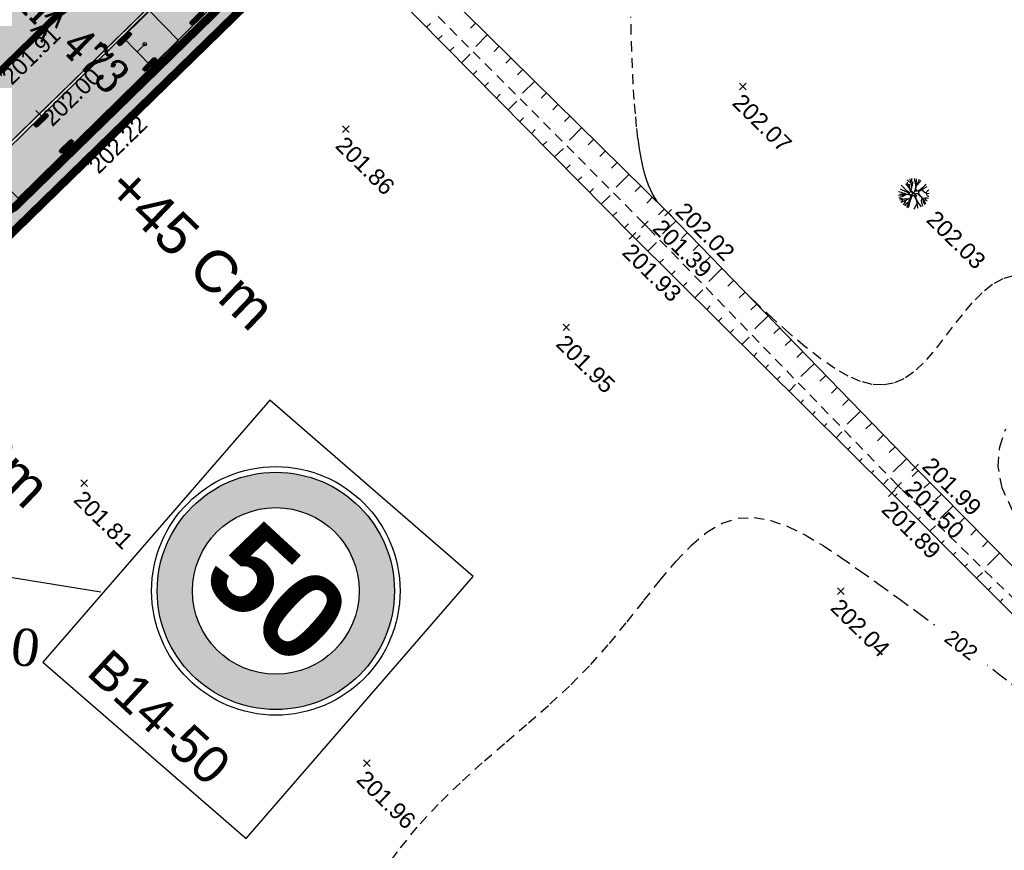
# Model space of a CAD drawing. Extents: x 1616800 to 1632437, y 2248456 to 2251974.
# Tile 52 of 256: x 1617567 to 1617626, y 2251559 to 2251609. Entities that reach past the tile are written whole.
import ezdxf
from ezdxf.enums import TextEntityAlignment as Align

# ---------------------------------------------------------------- set-up
doc = ezdxf.new("R2010")
doc.units = 0
doc.header["$LTSCALE"] = 2
doc.header["$PDMODE"] = 3
doc.header["$PDSIZE"] = 0.2
doc.linetypes.add('CACHE2', pattern=[4.7625, 3.175, -1.5875])
doc.linetypes.add('FOSSE', pattern=[0.5, 0.3, -0.2])
doc.layers.get('0').update_dxf_attribs({"linetype": 'CONTINUOUS'})
doc.layers.get('Defpoints').update_dxf_attribs({"linetype": 'CONTINUOUS'})
doc.layers.add('-1-PAP-SURFACES-VOIRIE', color=1, linetype='CONTINUOUS', plot=False)
for name, color, linetype in [('01-PAP VEHICULES', 7, 'CONTINUOUS'), ('01-PAP- BORDURE AGGLOS', 30, 'CONTINUOUS'), ('01-PAP- BORDURE CAN CS1 ET PANNEAU SIGNAL', 5, 'CONTINUOUS'), ('01-PAP- BORDURE T2', 1, 'CONTINUOUS'), ('01-PAP- NIVELLEMENT', 7, 'CONTINUOUS'), ('01-PAP- REVET EV', 93, 'CONTINUOUS'), ('01-PAP- REVET PK PL', 9, 'CONTINUOUS'), ('01-PAP- REVET VOIE', 253, 'CONTINUOUS'), ('01-PAP-COTATION', 5, 'CONTINUOUS'), ('01-PAP-FILAIRE VOIE', 7, 'CONTINUOUS'), ('01-PAP-MARQUAGE AU SOL', 255, 'CONTINUOUS'), ('X-PAP-PL_1_PROFILS_Bordure_T2', 4, 'CONTINUOUS'), ('X-PTS TOPO-TEXTE TOPOALT', 8, 'CONTINUOUS'), ('X-PTS TOPO-TOPOPOINT', 8, 'CONTINUOUS'), ('Y-FDP TOPO-CADASTRE_NUMERO', 11, 'CONTINUOUS'), ('Y-FDP TOPO-CN_1_00', 8, 'FOSSE'), ('Y-FDP TOPO-CN_Cotation', 8, 'CONTINUOUS'), ('Y-FDP TOPO-CN_Cotation Cache des textes', 8, 'CONTINUOUS'), ('Y-FDP TOPO-TOP_AXE_FOSSE', 8, 'CONTINUOUS'), ('Y-FDP TOPO-TOP_BARBULE', 8, 'CONTINUOUS'), ('Y-FDP TOPO-TOP_TALUS', 8, 'CONTINUOUS'), ('Y-FDP TOPO-TOP_VEGETATION_symb', 8, 'CONTINUOUS'), ('ZZ- PAP ALT PTS PROJET', 7, 'CONTINUOUS'), ('ZZ-TopoCod', 5, 'CONTINUOUS')]:
    doc.layers.add(name, color=color, linetype=linetype)
doc.styles.add('Arial 1.5', font='arial.ttf', dxfattribs={"width": 0.99, "height": 0.75})
doc.styles.add('Arial 2.0', font='arial.ttf', dxfattribs={"width": 0.99, "height": 0.4})
doc.styles.add('COMPLEX', font='complex.shx')
doc.styles.add('J2C-SIGNAL. VERT.3', font='arialbd.ttf')
doc.styles.get("Standard").update_dxf_attribs({"font": 'arial.ttf'})
doc.styles.add('TIME', font='times.ttf')
doc.dimstyles.new('Cotes plan', dxfattribs={"dimscale": 1.5, "dimtxt": 2, "dimasz": 0.18, "dimexe": 0, "dimexo": 0.0625, "dimgap": 0.09, "dimtad": 0, "dimdec": 1, "dimzin": 12, "dimdsep": 46, "dimtxsty": 'TIME', "dimblk": 'NONE', "dimcen": 0, "dimse1": 1, "dimse2": 1, "dimaunit": 2, "dimadec": 0, "dimazin": 3, "dimtfac": 1, "dimtdec": 1, "dimtofl": 0, "dimtmove": 0, "dimatfit": 3, "dimldrblk": 'NONE', "dimfxl": 1, "dimtolj": 1, "dimtzin": 0, "dimlwd": -1, "dimarcsym": 0})

# ---------------------------------------------------------------- blocks, each defined once
blk = doc.blocks.new('TCPOINT')
at = {"color": 0}
blk.add_point((0, 0), dxfattribs=at)
at = {"layer": 'X-PTS TOPO-TEXTE TOPOALT'}
blk.add_attdef('ALT', text='', height=0.75, dxfattribs=at).set_placement((0.25, -0.25), align=Align.TOP_LEFT)
blk = doc.blocks.new('TCPOINT_2')
at = {"color": 0}
blk.add_point((0, 0), dxfattribs=at)
at = {"layer": 'X-PTS TOPO-TEXTE TOPOALT'}
blk.add_attdef('ALT', (0.25, 0.25), '', height=0.75, dxfattribs=at)
blk = doc.blocks.new('arbre4')
at = {"color": 0}
for points in [[(-0.88, 0.453), (-0.817, 0.432), (-0.723, 0.373), (-0.636, 0.31), (-0.58, 0.264), (-0.438, 0.188), (-0.256, 0.118), (-0.191, 0.104), (-0.149, 0.113), (-0.113, 0.117), (-0.093, 0.139), (-0.086, 0.178), (-0.092, 0.24), (-0.124, 0.318), (-0.258, 0.587), (-0.352, 0.728), (-0.371, 0.75), (-0.394, 0.89)], [(-0.593, 0.274), (-0.641, 0.434), (-0.676, 0.509), (-0.707, 0.607), (-0.724, 0.67)], [(-0.339, 0.909), (-0.312, 0.815), (-0.268, 0.72), (-0.219, 0.612), (-0.191, 0.559), (-0.152, 0.507), (-0.123, 0.458), (-0.09, 0.461), (-0.067, 0.473), (-0.051, 0.509), (-0.03, 0.594), (-0.014, 0.649), (0.019, 0.714), (0.036, 0.78), (0.07, 0.851), (0.095, 0.94)], [(-0.208, 0.591), (-0.17, 0.722), (-0.186, 0.944)], [(-0.099, 0.952), (-0.062, 0.767), (-0.012, 0.653)], [(0.14, 0.289), (0.11, 0.253), (0.067, 0.221), (0.025, 0.196), (-0.014, 0.193), (-0.041, 0.209), (-0.063, 0.252), (-0.075, 0.314), (-0.078, 0.376), (-0.064, 0.438), (-0.057, 0.483), (0.002, 0.538), (0.064, 0.613), (0.114, 0.671), (0.173, 0.755), (0.246, 0.901)], [(0.126, 0.934), (0.112, 0.873), (0.118, 0.831), (0.122, 0.795), (0.141, 0.755), (0.16, 0.736), (0.199, 0.729), (0.232, 0.751), (0.281, 0.787), (0.339, 0.863)], [(0.725, 0.408), (0.64, 0.376), (0.564, 0.347), (0.489, 0.312), (0.414, 0.29), (0.345, 0.264), (0.253, 0.239), (0.204, 0.227), (0.155, 0.22), (0.136, 0.233), (0.13, 0.253), (0.133, 0.276), (0.146, 0.299), (0.176, 0.331), (0.216, 0.373), (0.248, 0.399), (0.281, 0.438), (0.331, 0.48), (0.393, 0.548), (0.446, 0.599), (0.479, 0.635), (0.505, 0.661)], [(0.24, 0.392), (0.35, 0.424), (0.428, 0.476), (0.514, 0.514), (0.663, 0.607)], [(0.253, 0.405), (0.249, 0.451), (0.266, 0.513), (0.273, 0.572), (0.293, 0.62), (0.322, 0.676), (0.363, 0.767), (0.406, 0.828)], [(0.265, 0.511), (0.315, 0.552), (0.348, 0.584), (0.394, 0.623), (0.434, 0.665), (0.505, 0.761)], [(-0.951, 0.271), (-0.841, 0.24), (-0.718, 0.229), (-0.584, 0.209), (-0.493, 0.178), (-0.367, 0.128), (-0.273, 0.079), (-0.208, 0.055), (-0.163, 0.032), (-0.13, 0.009), (-0.131, -0.037), (-0.137, -0.069), (-0.16, -0.102), (-0.187, -0.134), (-0.223, -0.15), (-0.282, -0.146), (-0.366, -0.145), (-0.447, -0.151), (-0.578, -0.14), (-0.707, -0.097), (-0.795, -0.044), (-0.895, -0.007), (-0.983, 0.014)], [(-0.566, -0.141), (-0.658, -0.009), (-0.703, 0.027), (-0.752, 0.057), (-0.794, 0.09), (-0.874, 0.133), (-0.971, 0.177)], [(0.299, -0.466), (0.235, -0.397), (0.189, -0.364), (0.15, -0.324), (0.093, -0.246), (0.06, -0.186), (0.038, -0.144), (0.016, -0.095), (-0.004, -0.065), (-0.003, -0.033), (0, 0), (0.013, 0.039), (0.027, 0.058), (0.046, 0.062), (0.076, 0.061), (0.118, 0.051), (0.151, 0.041), (0.19, 0.021), (0.215, -0.005), (0.235, -0.038), (0.251, -0.071), (0.267, -0.1), (0.286, -0.13), (0.312, -0.163), (0.331, -0.192), (0.354, -0.232), (0.366, -0.261), (0.392, -0.294), (0.415, -0.327), (0.434, -0.363), (0.466, -0.389), (0.483, -0.415), (0.505, -0.435)], [(0.732, -0.059), (0.662, -0.042), (0.544, -0.031), (0.388, -0.007), (0.297, 0.02), (0.239, 0.043), (0.196, 0.06), (0.171, 0.09), (0.168, 0.122), (0.181, 0.152), (0.207, 0.177), (0.25, 0.19), (0.295, 0.199), (0.338, 0.206), (0.393, 0.212), (0.456, 0.214), (0.511, 0.217), (0.566, 0.22), (0.619, 0.223), (0.684, 0.216), (0.759, 0.205), (0.85, 0.201)], [(0.224, -0.02), (0.251, 0.008), (0.274, 0.007), (0.32, -0.013), (0.346, -0.036), (0.375, -0.053), (0.404, -0.076), (0.43, -0.089), (0.456, -0.115), (0.475, -0.141), (0.488, -0.164), (0.504, -0.181), (0.53, -0.21)], [(-0.877, -0.403), (-0.817, -0.353), (-0.715, -0.259), (-0.633, -0.153), (-0.728, -0.142), (-0.821, -0.122), (-0.9, -0.075), (-0.981, -0.04)], [(-0.946, -0.231), (-0.862, -0.232), (-0.774, -0.249), (-0.714, -0.258)], [(-0.814, -0.506), (-0.782, -0.483), (-0.731, -0.48), (-0.682, -0.488), (-0.63, -0.504), (-0.578, -0.527), (-0.555, -0.544), (-0.529, -0.58), (-0.517, -0.629), (-0.514, -0.665), (-0.511, -0.71), (-0.52, -0.773)], [(-0.202, -0.505), (-0.34, -0.494), (-0.438, -0.499), (-0.536, -0.531), (-0.604, -0.563), (-0.687, -0.651)], [(-0.633, -0.153), (-0.506, -0.167), (-0.376, -0.178), (-0.305, -0.188), (-0.256, -0.205), (-0.23, -0.215), (-0.207, -0.238), (-0.181, -0.277), (-0.172, -0.316), (-0.189, -0.371), (-0.196, -0.43), (-0.203, -0.521), (-0.217, -0.599), (-0.254, -0.66), (-0.267, -0.7), (-0.315, -0.86)], [(-0.158, -0.891), (-0.163, -0.733), (-0.172, -0.589), (-0.147, -0.41), (-0.123, -0.312), (-0.08, -0.221), (-0.047, -0.173), (-0.024, -0.16), (0.002, -0.17), (0.025, -0.199), (0.053, -0.252), (0.092, -0.294), (0.127, -0.344), (0.16, -0.387), (0.172, -0.416), (0.189, -0.445), (0.188, -0.475), (0.185, -0.501), (0.178, -0.533), (0.181, -0.586), (0.184, -0.631), (0.19, -0.677), (0.196, -0.723), (0.202, -0.765), (0.215, -0.795), (0.229, -0.851)], [(0.334, -0.81), (0.278, -0.701), (0.259, -0.632), (0.246, -0.583), (0.23, -0.537), (0.224, -0.521), (0.184, -0.503)], [(0.226, -0.526), (0.227, -0.514), (0.237, -0.504), (0.256, -0.514), (0.292, -0.528), (0.318, -0.544), (0.347, -0.571), (0.376, -0.62), (0.399, -0.643), (0.422, -0.669), (0.473, -0.729)], [(0.288, -0.526), (0.299, -0.495), (0.289, -0.466), (0.309, -0.466), (0.326, -0.479), (0.351, -0.505), (0.39, -0.529), (0.445, -0.559), (0.478, -0.579), (0.51, -0.599), (0.572, -0.649)], [(0.332, -0.194), (0.396, -0.235), (0.448, -0.272), (0.519, -0.311), (0.571, -0.344), (0.63, -0.368), (0.739, -0.441)], [(0.606, -0.149), (0.563, -0.139), (0.524, -0.125), (0.492, -0.112), (0.446, -0.102), (0.42, -0.086), (0.414, -0.066), (0.414, -0.043), (0.431, -0.013)], [(0.48, -0.289), (0.817, -0.271)], [(0.545, -0.328), (0.558, -0.384), (0.59, -0.429), (0.616, -0.465), (0.679, -0.531)], [(0.563, -0.033), (0.571, -0.054), (0.596, -0.08), (0.609, -0.103), (0.635, -0.126), (0.661, -0.146), (0.687, -0.156), (0.714, -0.183)]]:
    blk.add_lwpolyline(points, dxfattribs=at)
blk = doc.blocks.new('zt_cache')
blk.add_wipeout([(0, 0), (1, 0), (1, 1), (0, 1)])
blk = doc.blocks.new('COV_Semi-remorque 16.38 m_ELT0_V1')
at = {"color": 0, "ltscale": 0.6}
blk.add_lwpolyline([(1.07, 0), (1.07, 0), (1.07, -1.24), (-3.99, -1.24), (-3.99, 0), (-3.34, 0), (-3.99, 0), (-3.99, 1.24), (1.07, 1.24), (1.07, 0)], close=True, dxfattribs=at)
blk = doc.blocks.new('COV_ROUE')
at = {"color": 0}
for p, q in [((0.5, 0.25), (-0.5, 0.25)), ((0.5, 0), (-0.5, 0)), ((0.5, -0.25), (-0.5, -0.25))]:
    blk.add_line(p, q, dxfattribs=at)
at = {"color": 0, "ltscale": 0.6}
blk.add_lwpolyline([(0.4, 0.5), (0.5, 0.3), (0.5, -0.3), (0.4, -0.5), (-0.4, -0.5), (-0.5, -0.3), (-0.5, 0.3), (-0.4, 0.5)], close=True, dxfattribs=at)
blk = doc.blocks.new('COV_Semi-remorque 16.38 m_ELT1_V1')
at = {"color": 0, "ltscale": 0.6}
blk.add_lwpolyline([(9.3, 0), (9.3, -1.275), (-4.28, -1.275), (-4.28, 0), (-4.28, 0), (-4.28, 0), (-4.28, 1.275), (9.3, 1.275), (9.3, 0)], close=True, dxfattribs=at)
at = {"color": 0}
blk.add_circle((7.69, 0), 0.1, dxfattribs=at)
blk = doc.blocks.new('PL')
at = {"layer": '01-PAP VEHICULES', "color": 7, "ltscale": 0.6, "rotation": 351.6618512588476}
for name, p in [('COV_Semi-remorque 16.38 m_ELT1_V1', (1651339.528, 3144320.213)), ('COV_Semi-remorque 16.38 m_ELT0_V1', (1651350.442, 3144318.614))]:
    blk.add_blockref(name, p, dxfattribs=at)
at = {"layer": '01-PAP VEHICULES', "color": 2, "ltscale": 0.6, "xscale": 1.02, "yscale": 0.25, "rotation": 351.6618512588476}
for p in [(1651339.686, 3144321.292), (1651346.65, 3144320.261), (1651350.598, 3144319.683), (1651339.37, 3144319.135), (1651346.337, 3144318.124), (1651350.285, 3144317.545)]:
    blk.add_blockref('COV_ROUE', p, dxfattribs=at)
blk = doc.blocks.new('*D136')
at = {"layer": '01-PAP-COTATION', "color": 0, "transparency": 16777216}
blk.add_line((1617558.432, 2251572.25), (1617543.783, 2251574.063), dxfattribs=at)
at = {"layer": 'Defpoints', "color": 0, "transparency": 16777216}
for p in [(1617561.647, 2251571.852), (1617579.51, 2251569.642)]:
    blk.add_point(p, dxfattribs=at)
at = {"layer": '01-PAP-COTATION', "color": 0, "transparency": 16777216, "insert": (1617563.288, 2251571.649), "char_height": 2.25, "attachment_point": 5, "rotation": 352.94512, "style": 'TIME'}
blk.add_mtext('\\A1;R18.00', dxfattribs=at)
blk = doc.blocks.new('_None')
blk = doc.blocks.new('PAP PROJET NIV')
at = {"color": 0}
blk.add_point((0, 0), dxfattribs=at)
at = {"layer": 'ZZ- PAP ALT PTS PROJET', "style": 'Arial 2.0', "width": 0.99}
blk.add_attdef('ALT', text='', height=0.4, dxfattribs=at).set_placement((0.1, -0.1), align=Align.TOP_LEFT)
at = {"layer": 'ZZ-TopoCod', "style": 'Arial 2.0', "width": 0.99}
blk.add_attdef('COD', text='', height=0.12, dxfattribs=at).set_placement((-0.1, 0), align=Align.MIDDLE_RIGHT)
blk = doc.blocks.new('B14-50')
h = blk.add_hatch(color=240)
edge = h.paths.add_edge_path(flags=16)
edge.add_arc((0, 0.5), 0.3353, 0, 360)
edge = h.paths.add_edge_path()
edge.add_arc((0, 0.5), 0.4774, 0, 360)
at = {"color": 7}
blk.add_circle((0, 0.5), 0.5, dxfattribs=at)
at = {"color": 1}
for radius in [0.4774, 0.3353]:
    blk.add_circle((0, 0.5), radius, dxfattribs=at)
at = {"color": 7, "style": 'J2C-SIGNAL. VERT.3'}
blk.add_text('50', height=0.35, dxfattribs=at).set_placement((-0.2615, 0.3234))

msp = doc.modelspace()

# ---------------------------------------------------------------- hatches: boundary and pattern name
at = {"layer": '01-PAP- REVET EV'}
h = msp.add_hatch(color=256, dxfattribs=at)
h.dxf.hatch_style = 1
edge = h.paths.add_edge_path()
edge.add_line((1617637.9197, 2251665.7828), (1617659.75, 2251667.3524))
edge.add_line((1617659.75, 2251667.3524), (1617662.9857, 2251665.0006))
edge.add_line((1617662.9857, 2251665.0006), (1617666.1695, 2251669.3811))
edge.add_arc((1617651.5175, 2251645.5207), 28, 58.447053, 134.278606)
edge.add_line((1617631.9693, 2251665.5674), (1617597.5412, 2251631.9955))
edge.add_line((1617597.5412, 2251631.9955), (1617592.4761, 2251622.8662))
edge.add_line((1617592.4761, 2251622.8662), (1617566.7018, 2251597.7329))
edge.add_line((1617566.7018, 2251597.7329), (1617557.4478, 2251592.8993))
edge.add_line((1617557.4478, 2251592.8993), (1617549.08, 2251584.7395))
edge.add_arc((1617561.6466, 2251571.8523), 18, 134.278606, 225.093748)
edge.add_line((1617548.9396, 2251559.1036), (1617551.4915, 2251561.6789))
edge.add_line((1617551.4915, 2251561.6789), (1617550.4163, 2251562.7443))
edge.add_line((1617550.4163, 2251562.7443), (1617553.3352, 2251583.3019))
edge.add_line((1617553.3352, 2251583.3019), (1617637.9197, 2251665.7828))
at = {"layer": '01-PAP- REVET PK PL'}
h = msp.add_hatch(color=256, dxfattribs=at)
h.dxf.hatch_style = 1
h.paths.add_polyline_path([(1617557.5526, 2251592.7919), (1617597.5412, 2251631.9955), (1617592.4761, 2251622.8662), (1617566.7018, 2251597.7329)])
at = {"layer": '01-PAP- REVET VOIE'}
h = msp.add_hatch(color=256, dxfattribs=at)
h.dxf.hatch_style = 1
edge = h.paths.add_edge_path()
edge.add_line((1617518.4701, 2251589.3779), (1617548.9396, 2251559.1036))
edge.add_arc((1617561.6466, 2251571.8523), 18, 134.278606, 225.093748, ccw=False)
edge.add_line((1617549.08, 2251584.7395), (1617566.9993, 2251602.2132))
edge.add_line((1617566.9993, 2251602.2132), (1617574.1589, 2251609.1947))
edge.add_line((1617574.1589, 2251609.1947), (1617587.046, 2251621.7614))
edge.add_line((1617587.046, 2251621.7614), (1617599.9332, 2251634.328))
edge.add_line((1617599.9332, 2251634.328), (1617607.0927, 2251641.3095))
edge.add_line((1617607.0927, 2251641.3095), (1617631.9693, 2251665.5674))
edge.add_arc((1617651.5175, 2251645.5207), 28, 58.447053, 134.278606, ccw=False)
edge.add_arc((1617651.5175, 2251645.5207), 28, 53.989513, 58.447053, ccw=False)
edge.add_line((1617667.9796, 2251668.1702), (1617669.5974, 2251666.9943))
edge.add_line((1617669.5974, 2251666.9943), (1617686.8888, 2251654.4266))
edge.add_arc((1617722.1648, 2251702.9612), 60, 233.989513, 247.742856)
edge.add_line((1617699.4389, 2251647.4316), (1617761.9814, 2251621.8357))
edge.add_arc((1617784.7073, 2251677.3653), 60, 247.742856, 257.468045)
edge.add_line((1617771.6882, 2251618.7947), (1617790.3598, 2251614.6444))
edge.add_arc((1617785.3692, 2251592.1924), 23, 59.336785, 77.468045, ccw=False)
edge.add_line((1617797.099, 2251611.9765), (1617950.1255, 2251521.2489))
edge.add_arc((1617986.0799, 2251581.8916), 70.5, 239.336785, 245.06299)
edge.add_line((1617956.3555, 2251517.9641), (1617990.5682, 2251502.0563))
edge.add_arc((1617979.9462, 2251480.5263), 24.0076, -43.320697, 63.740151, ccw=False)
edge.add_line((1617997.4124, 2251464.0551), (1617896.6428, 2251357.2328))
edge.add_line((1617896.6428, 2251357.2328), (1617841.0847, 2251299.8193))
edge.add_arc((1617828.0846, 2251312.4528), 18.1276, 226.788145, 315.819354, ccw=False)
edge.add_line((1617815.6727, 2251299.241), (1617845.7894, 2251269.0699))
edge.add_arc((1617858.4751, 2251281.8399), 18, 135.940894, 225.189657, ccw=False)
edge.add_line((1617845.5399, 2251294.3571), (1617901.7042, 2251352.397))
edge.add_line((1617901.7042, 2251352.397), (1618002.5043, 2251459.2517))
edge.add_arc((1617979.9481, 2251480.5257), 31.0059, 316.675602, 424.042355)
edge.add_line((1617993.5196, 2251508.4037), (1617959.3069, 2251524.3115))
edge.add_arc((1617986.0799, 2251581.8916), 63.5, 239.336785, 245.06299, ccw=False)
edge.add_line((1617953.6954, 2251527.2701), (1617941.7384, 2251534.3593))
edge.add_line((1617941.7384, 2251534.3593), (1617933.1366, 2251539.4592))
edge.add_line((1617933.1366, 2251539.4592), (1617917.6534, 2251548.639))
edge.add_line((1617917.6534, 2251548.639), (1617902.1702, 2251557.8189))
edge.add_line((1617902.1702, 2251557.8189), (1617893.5684, 2251562.9188))
edge.add_line((1617893.5684, 2251562.9188), (1617862.6019, 2251581.2785))
edge.add_line((1617862.6019, 2251581.2785), (1617854.0001, 2251586.3784))
edge.add_line((1617854.0001, 2251586.3784), (1617838.5168, 2251595.5582))
edge.add_line((1617838.5168, 2251595.5582), (1617823.0336, 2251604.738))
edge.add_line((1617823.0336, 2251604.738), (1617814.4318, 2251609.8379))
edge.add_line((1617814.4318, 2251609.8379), (1617800.6689, 2251617.9978))
edge.add_arc((1617785.3692, 2251592.1924), 30, 59.336785, 77.468045)
edge.add_line((1617791.8787, 2251621.4777), (1617773.2071, 2251625.628))
edge.add_arc((1617784.7073, 2251677.3653), 53, 247.742856, 257.468045, ccw=False)
edge.add_line((1617764.6328, 2251628.3141), (1617702.0903, 2251653.91))
edge.add_arc((1617722.1648, 2251702.9612), 53, 233.989513, 247.742856, ccw=False)
edge.add_line((1617691.0043, 2251660.089), (1617673.713, 2251672.6567))
edge.add_line((1617673.713, 2251672.6567), (1617672.0952, 2251673.8326))
edge.add_arc((1617651.5175, 2251645.5207), 35, 53.989513, 67.275618)
edge.add_arc((1617651.5175, 2251645.5207), 35, 67.275618, 134.278606)
edge.add_line((1617627.0823, 2251670.5791), (1617543.7064, 2251589.2767))
edge.add_arc((1617531.1397, 2251602.1639), 18, 280.721296, 314.278606, ccw=False)
edge.add_arc((1617531.1397, 2251602.1639), 18, 225.261917, 280.721296, ccw=False)

# ---------------------------------------------------------------- linework, layer by layer
at = {"layer": '01-PAP- BORDURE CAN CS1 ET PANNEAU SIGNAL', "color": 7, "flags": 128}
msp.add_lwpolyline([(1617594.4022, 2251575.4547), (1617582.1216, 2251586.0988), (1617568.4025, 2251570.2705), (1617580.6831, 2251559.6263)], close=True, dxfattribs=at)
msp.add_lwpolyline([(1617547.6481, 2251578.4491), (1617571.9157, 2251574.5179)], dxfattribs=at)
at = {"layer": '01-PAP-FILAIRE VOIE'}
msp.add_lwpolyline([(1617553.3352, 2251583.3019), (1617637.9197, 2251665.7828)], dxfattribs=at)
at = {"layer": '01-PAP-FILAIRE VOIE', "elevation": 201.9649, "flags": 128}
msp.add_lwpolyline([(1617566.7018, 2251597.7329), (1617592.4761, 2251622.8662)], dxfattribs=at)
at = {"layer": 'X-PAP-PL_1_PROFILS_Bordure_T2'}
msp.add_polyline3d([(1617568.1871, 2251603.3715, 201.9999), (1617568.1871, 2251603.3715, 201.8899), (1617568.2919, 2251603.2641, 201.8899), (1617568.2919, 2251603.2641, 202.1399)], dxfattribs=at)
at = {"layer": 'Y-FDP TOPO-CN_1_00', "linetype": 'FOSSE', "elevation": 202}
msp.add_lwpolyline([(1617605.5346, 2251598.04), (1617605.5029, 2251598.087), (1617605.3794, 2251598.2832), (1617605.25, 2251598.5099), (1617605.1188, 2251598.7703), (1617604.9898, 2251599.0674), (1617604.8662, 2251599.4048), (1617604.749, 2251599.7878), (1617604.6384, 2251600.2222), (1617604.5346, 2251600.714), (1617604.4377, 2251601.2689), (1617604.3481, 2251601.8926), (1617604.2659, 2251602.5912), (1617604.1914, 2251603.3703), (1617604.1248, 2251604.2319), (1617604.0663, 2251605.1625), (1617604.0162, 2251606.1444), (1617603.9747, 2251607.1604), (1617603.9421, 2251608.1928), (1617603.9187, 2251609.2243)], dxfattribs=at)
at = {"layer": 'Y-FDP TOPO-CN_1_00', "linetype": 'FOSSE'}
for points in [[(1617627.0229, 2251593.599), (1617626.3824, 2251593.4064), (1617625.7462, 2251593.0699), (1617625.1241, 2251592.5766), (1617624.5156, 2251591.9557), (1617623.9178, 2251591.247), (1617623.3277, 2251590.4903), (1617622.7426, 2251589.7254), (1617622.1594, 2251588.9922), (1617621.5753, 2251588.3304), (1617620.9873, 2251587.7799), (1617620.3918, 2251587.3735), (1617619.7816, 2251587.1162), (1617619.1488, 2251587.0059), (1617618.4858, 2251587.0406), (1617617.7845, 2251587.2184), (1617617.0371, 2251587.5373), (1617616.2357, 2251587.9952), (1617615.3726, 2251588.5901), (1617614.446, 2251589.3138), (1617613.4799, 2251590.133), (1617612.5043, 2251591.0083), (1617611.5493, 2251591.8999), (1617611.0167, 2251592.4116)], [(1617626.959, 2251579.4213), (1617626.3382, 2251580.7946), (1617626.0978, 2251582.0773), (1617626.1932, 2251583.2662), (1617626.5552, 2251584.364)], [(1617588.8909, 2251557.5358), (1617589.9988, 2251559.078), (1617591.1958, 2251560.5227), (1617592.4535, 2251561.8651), (1617593.7529, 2251563.1224), (1617595.0773, 2251564.3167), (1617596.4103, 2251565.4706), (1617597.7351, 2251566.6064), (1617599.0351, 2251567.7465), (1617600.2937, 2251568.9133), (1617601.4944, 2251570.1291), (1617602.6252, 2251571.4054), (1617603.6931, 2251572.7094), (1617604.71, 2251573.9976), (1617605.6875, 2251575.2264), (1617606.6375, 2251576.352), (1617607.5717, 2251577.3309), (1617608.5019, 2251578.1194), (1617609.4398, 2251578.6739), (1617610.3956, 2251578.9631), (1617611.3728, 2251579.0051), (1617612.3732, 2251578.8302), (1617613.3989, 2251578.4689), (1617614.4517, 2251577.9515), (1617615.5335, 2251577.3085), (1617616.6462, 2251576.5703), (1617617.7917, 2251575.7673), (1617618.9697, 2251574.926), (1617620.1709, 2251574.0579), (1617621.384, 2251573.1704), (1617622.5975, 2251572.2711), (1617623.7999, 2251571.3677), (1617624.9799, 2251570.4675), (1617626.126, 2251569.5782), (1617627.2267, 2251568.7074)]]:
    msp.add_lwpolyline(points, dxfattribs=at)
at = {"layer": 'Y-FDP TOPO-TOP_AXE_FOSSE', "linetype": 'FOSSE', "flags": 128}
msp.add_lwpolyline([(1617523.9581, 2251678.0882), (1617539.3976, 2251662.6426), (1617556.6321, 2251645.3811), (1617573.9305, 2251627.7241), (1617604.7563, 2251596.6973), (1617620.0602, 2251580.9138), (1617636.9683, 2251564.3888), (1617652.1469, 2251549.6133), (1617658.9679, 2251542.1924)], dxfattribs=at)
at = {"layer": 'Y-FDP TOPO-TOP_BARBULE'}
for p, q in [((1617591.5865, 2251608.5967), (1617591.8132, 2251608.8206)), ((1617594.5477, 2251608.8618), (1617594.2362, 2251608.5456)), ((1617592.289, 2251607.8851), (1617592.5166, 2251608.1097)), ((1617595.2601, 2251608.1601), (1617594.5536, 2251607.4428)), ((1617592.9916, 2251607.1735), (1617593.2199, 2251607.3988)), ((1617595.9726, 2251607.4584), (1617595.656, 2251607.137)), ((1617593.6942, 2251606.4619), (1617594.2094, 2251606.9706)), ((1617596.685, 2251606.7566), (1617596.3659, 2251606.4327)), ((1617594.3968, 2251605.7502), (1617594.6265, 2251605.9771)), ((1617597.3974, 2251606.0549), (1617597.0758, 2251605.7284)), ((1617595.0993, 2251605.0386), (1617595.3298, 2251605.2662)), ((1617598.1099, 2251605.3532), (1617597.3806, 2251604.6127)), ((1617598.8223, 2251604.6514), (1617598.4957, 2251604.3198)), ((1617595.8019, 2251604.327), (1617596.0331, 2251604.5553)), ((1617596.5045, 2251603.6154), (1617597.0265, 2251604.1307)), ((1617599.5348, 2251603.9497), (1617599.2056, 2251603.6155)), ((1617597.207, 2251602.9037), (1617597.4398, 2251603.1335)), ((1617600.2472, 2251603.2479), (1617599.9155, 2251602.9111)), ((1617597.9096, 2251602.1921), (1617598.1431, 2251602.4226)), ((1617600.9597, 2251602.5462), (1617600.2076, 2251601.7826)), ((1617598.6122, 2251601.4805), (1617598.8464, 2251601.7118)), ((1617601.6721, 2251601.8445), (1617601.3353, 2251601.5025)), ((1617599.3147, 2251600.7689), (1617599.8435, 2251601.2909)), ((1617602.3845, 2251601.1427), (1617602.0452, 2251600.7982)), ((1617600.0173, 2251600.0573), (1617600.253, 2251600.29)), ((1617603.097, 2251600.441), (1617602.7551, 2251600.0939)), ((1617600.7199, 2251599.3456), (1617600.9564, 2251599.5791)), ((1617603.8094, 2251599.7393), (1617603.0346, 2251598.9526)), ((1617601.4224, 2251598.634), (1617601.6597, 2251598.8682)), ((1617604.5219, 2251599.0375), (1617604.175, 2251598.6853)), ((1617602.125, 2251597.9224), (1617602.6605, 2251598.451)), ((1617605.2343, 2251598.3358), (1617604.8849, 2251597.981)), ((1617605.9468, 2251597.634), (1617605.5942, 2251597.2761)), ((1617602.8276, 2251597.2108), (1617603.0663, 2251597.4465)), ((1617606.6479, 2251596.9211), (1617605.8325, 2251596.1312)), ((1617603.5301, 2251596.4991), (1617603.7696, 2251596.7356)), ((1617604.235, 2251595.7898), (1617604.4711, 2251596.028)), ((1617607.3437, 2251596.2029), (1617606.9814, 2251595.8519)), ((1617604.9452, 2251595.0858), (1617605.466, 2251595.6112)), ((1617608.0396, 2251595.4847), (1617607.6773, 2251595.1338)), ((1617605.6554, 2251594.3818), (1617605.8822, 2251594.6106)), ((1617608.7354, 2251594.7664), (1617608.3732, 2251594.4156)), ((1617609.4312, 2251594.0482), (1617608.6166, 2251593.2591)), ((1617606.3656, 2251593.6778), (1617606.5878, 2251593.9019)), ((1617607.0758, 2251592.9738), (1617607.2934, 2251593.1932)), ((1617607.786, 2251592.2698), (1617608.265, 2251592.753)), ((1617610.127, 2251593.3299), (1617609.7651, 2251592.9793)), ((1617610.8228, 2251592.6117), (1617610.461, 2251592.2612)), ((1617608.4962, 2251591.5658), (1617608.7045, 2251591.7758)), ((1617611.5186, 2251591.8935), (1617611.1569, 2251591.5431)), ((1617609.2064, 2251590.8618), (1617609.41, 2251591.0671)), ((1617612.2144, 2251591.1752), (1617611.4008, 2251590.3871)), ((1617609.9166, 2251590.1578), (1617610.1156, 2251590.3584)), ((1617612.9102, 2251590.457), (1617612.5487, 2251590.1068)), ((1617610.6268, 2251589.4538), (1617611.064, 2251589.8947)), ((1617613.606, 2251589.7388), (1617613.2446, 2251589.3887)), ((1617611.337, 2251588.7498), (1617611.5267, 2251588.941)), ((1617614.3018, 2251589.0205), (1617613.9405, 2251588.6705)), ((1617612.0472, 2251588.0457), (1617612.2322, 2251588.2324)), ((1617614.9976, 2251588.3023), (1617614.1849, 2251587.515)), ((1617612.7574, 2251587.3417), (1617612.9378, 2251587.5237)), ((1617615.6934, 2251587.584), (1617615.3323, 2251587.2342)), ((1617613.4676, 2251586.6377), (1617613.8629, 2251587.0365)), ((1617616.3892, 2251586.8658), (1617616.0282, 2251586.5161)), ((1617614.1778, 2251585.9337), (1617614.3489, 2251586.1063)), ((1617617.085, 2251586.1476), (1617616.7241, 2251585.798)), ((1617614.888, 2251585.2297), (1617615.0544, 2251585.3976)), ((1617617.7808, 2251585.4293), (1617616.9691, 2251584.643)), ((1617615.5982, 2251584.5257), (1617615.76, 2251584.6889)), ((1617618.4766, 2251584.7111), (1617618.1159, 2251584.3617)), ((1617616.3084, 2251583.8217), (1617616.6619, 2251584.1783)), ((1617619.1724, 2251583.9928), (1617618.8119, 2251583.6436)), ((1617617.0186, 2251583.1177), (1617617.1711, 2251583.2715)), ((1617619.8682, 2251583.2746), (1617619.5078, 2251582.9254)), ((1617617.7288, 2251582.4137), (1617617.8766, 2251582.5628)), ((1617620.564, 2251582.5564), (1617619.7532, 2251581.7709)), ((1617618.439, 2251581.7097), (1617618.5822, 2251581.8541)), ((1617621.2616, 2251581.8399), (1617620.9053, 2251581.488)), ((1617619.1492, 2251581.0057), (1617619.4608, 2251581.32)), ((1617621.9643, 2251581.1284), (1617621.6122, 2251580.7806)), ((1617619.8583, 2251580.3005), (1617619.9952, 2251580.4369)), ((1617622.6671, 2251580.417), (1617622.3192, 2251580.0733)), ((1617620.564, 2251579.592), (1617620.7041, 2251579.7315)), ((1617623.3698, 2251579.7055), (1617622.5964, 2251578.9416)), ((1617621.2696, 2251578.8834), (1617621.4129, 2251579.0262)), ((1617621.9753, 2251578.1749), (1617622.3049, 2251578.5032)), ((1617624.0726, 2251578.994), (1617623.733, 2251578.6587)), ((1617624.7753, 2251578.2826), (1617624.4399, 2251577.9513)), ((1617622.681, 2251577.4664), (1617622.8307, 2251577.6154)), ((1617625.478, 2251577.5711), (1617625.1468, 2251577.244)), ((1617623.3867, 2251576.7578), (1617623.5395, 2251576.9101)), ((1617626.1808, 2251576.8597), (1617625.445, 2251576.1329)), ((1617624.0924, 2251576.0493), (1617624.2484, 2251576.2047)), ((1617624.798, 2251575.3408), (1617625.1563, 2251575.6975)), ((1617625.5037, 2251574.6322), (1617625.6661, 2251574.794)), ((1617626.2094, 2251573.9237), (1617626.375, 2251574.0886))]:
    msp.add_line(p, q, dxfattribs=at)
at = {"layer": 'Y-FDP TOPO-TOP_TALUS', "linetype": 'Continuous', "flags": 128}
for points in [[(1617524.7013, 2251679.0175), (1617539.8893, 2251663.3788), (1617557.1347, 2251645.8472), (1617574.8249, 2251628.2882), (1617606.1769, 2251597.4074), (1617621.0827, 2251582.0209), (1617637.7512, 2251565.1458), (1617652.97, 2251550.2729), (1617658.9679, 2251542.1924)], [(1617522.6416, 2251677.2924), (1617538.6075, 2251662.1257), (1617555.9608, 2251644.8373), (1617573.2621, 2251627.1573), (1617604.02, 2251596.003), (1617619.6798, 2251580.4797), (1617636.255, 2251563.8373), (1617651.4244, 2251548.8978), (1617658.9679, 2251542.1924)]]:
    msp.add_lwpolyline(points, dxfattribs=at)

# ---------------------------------------------------------------- block references
at = {"layer": '01-PAP VEHICULES', "rotation": 52.77793105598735}
msp.add_blockref('PL', (3122476.7922, -965372.2529), dxfattribs=at)
at = {"layer": '01-PAP- BORDURE CAN CS1 ET PANNEAU SIGNAL', "lineweight": 0, "xscale": 15.00134620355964, "yscale": 15.00134620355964, "zscale": 15.00134620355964, "rotation": 317.3372263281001}
msp.add_blockref('B14-50', (1617577.3976, 2251569.0604), dxfattribs=at)
at = {"layer": '01-PAP- NIVELLEMENT'}
ref = msp.add_blockref('PAP PROJET NIV', (1617565.7436, 2251605.8773, 201.9124), dxfattribs=at)
ref.add_attrib('ALT', '201.91', dxfattribs={"layer": 'ZZ- PAP ALT PTS PROJET', "height": 1, "rotation": 44.278606, "style": 'Arial 2.0', "width": 0.99}).set_placement((1617565.8436, 2251605.7773, 201.9124), align=Align.TOP_LEFT)
ref = msp.add_blockref('PAP PROJET NIV', (1617568.1871, 2251603.3715, 201.9999), dxfattribs=at)
ref.add_attrib('ALT', '202.00', dxfattribs={"layer": 'ZZ- PAP ALT PTS PROJET', "height": 1, "rotation": 44.278606, "style": 'Arial 2.0', "width": 0.99}).set_placement((1617568.2871, 2251603.2715, 201.9999), align=Align.TOP_LEFT)
ref = msp.add_blockref('PAP PROJET NIV', (1617570.9797, 2251600.5077, 202.2169), dxfattribs=at)
ref.add_attrib('ALT', '202.22', dxfattribs={"layer": 'ZZ- PAP ALT PTS PROJET', "height": 1, "rotation": 44.278606, "style": 'Arial 2.0', "width": 0.99}).set_placement((1617571.0797, 2251600.4077, 202.2169), align=Align.TOP_LEFT)
at = {"layer": 'X-PTS TOPO-TOPOPOINT'}
ref = msp.add_blockref('TCPOINT', (1617610.6796, 2251605.0305, 202.07), dxfattribs=dict(at, rotation=315.4246264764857))
ref.add_attrib('ALT', '202.07', dxfattribs={"layer": 'X-PTS TOPO-TEXTE TOPOALT', "height": 1, "rotation": 315.424627}).set_placement((1617610.6822, 2251604.6769, 202.07), align=Align.TOP_LEFT)
ref = msp.add_blockref('TCPOINT', (1617586.7078, 2251602.4509, 201.86), dxfattribs=dict(at, rotation=315.4246306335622))
ref.add_attrib('ALT', '201.86', dxfattribs={"layer": 'X-PTS TOPO-TEXTE TOPOALT', "height": 1, "rotation": 315.424631}).set_placement((1617586.7104, 2251602.0973, 201.86), align=Align.TOP_LEFT)
ref = msp.add_blockref('TCPOINT', (1617620.9851, 2251598.6113, 202.03), dxfattribs=dict(at, rotation=315.424624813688))
ref.add_attrib('ALT', '202.03', dxfattribs={"layer": 'X-PTS TOPO-TEXTE TOPOALT', "height": 1, "rotation": 315.424625}).set_placement((1617622.3914, 2251597.625, 202.03), align=Align.TOP_LEFT)
ref = msp.add_blockref('TCPOINT_2', (1617606.1786, 2251597.4074, 202.02), dxfattribs=dict(at, rotation=315.4246272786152))
ref.add_attrib('ALT', '202.02', (1617606.5321, 2251597.41, 202.02), dxfattribs={"layer": 'X-PTS TOPO-TEXTE TOPOALT', "height": 1, "rotation": 315.424627})
ref = msp.add_blockref('TCPOINT', (1617604.758, 2251596.6974, 201.39), dxfattribs=dict(at, rotation=315.4246273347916))
ref.add_attrib('ALT', '201.39', dxfattribs={"layer": 'X-PTS TOPO-TEXTE TOPOALT', "height": 1, "rotation": 315.424627}).set_placement((1617605.8628, 2251597.0999, 201.39), align=Align.TOP_LEFT)
ref = msp.add_blockref('TCPOINT', (1617604.0217, 2251596.003, 201.93), dxfattribs=dict(at, rotation=315.4246276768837))
ref.add_attrib('ALT', '201.93', dxfattribs={"layer": 'X-PTS TOPO-TEXTE TOPOALT', "height": 1, "rotation": 315.424628}).set_placement((1617604.0243, 2251595.6495, 201.93), align=Align.TOP_LEFT)
ref = msp.add_blockref('TCPOINT', (1617600.022, 2251590.4868, 201.95), dxfattribs=dict(at, rotation=315.4246282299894))
ref.add_attrib('ALT', '201.95', dxfattribs={"layer": 'X-PTS TOPO-TEXTE TOPOALT', "height": 1, "rotation": 315.424628}).set_placement((1617600.0246, 2251590.1332, 201.95), align=Align.TOP_LEFT)
ref = msp.add_blockref('TCPOINT_2', (1617621.0844, 2251582.021, 201.99), dxfattribs=dict(at, rotation=315.4246247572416))
ref.add_attrib('ALT', '201.99', (1617621.438, 2251582.0236, 201.99), dxfattribs={"layer": 'X-PTS TOPO-TEXTE TOPOALT', "height": 1, "rotation": 315.424625})
ref = msp.add_blockref('TCPOINT', (1617570.9013, 2251581.0773, 201.81), dxfattribs=dict(at, rotation=315.4246332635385))
ref.add_attrib('ALT', '201.81', dxfattribs={"layer": 'X-PTS TOPO-TEXTE TOPOALT', "height": 1, "rotation": 315.424633}).set_placement((1617570.904, 2251580.7238, 201.81), align=Align.TOP_LEFT)
ref = msp.add_blockref('TCPOINT', (1617620.0619, 2251580.9138, 201.5), dxfattribs=dict(at, rotation=315.42462493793))
ref.add_attrib('ALT', '201.50', dxfattribs={"layer": 'X-PTS TOPO-TEXTE TOPOALT', "height": 1, "rotation": 315.424625}).set_placement((1617621.0945, 2251581.3461, 201.5), align=Align.TOP_LEFT)
ref = msp.add_blockref('TCPOINT', (1617619.6815, 2251580.4797, 201.89), dxfattribs=dict(at, rotation=315.4246251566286))
ref.add_attrib('ALT', '201.89', dxfattribs={"layer": 'X-PTS TOPO-TEXTE TOPOALT', "height": 1, "rotation": 315.424625}).set_placement((1617619.6841, 2251580.1262, 201.89), align=Align.TOP_LEFT)
ref = msp.add_blockref('TCPOINT', (1617616.5997, 2251574.5544, 202.04), dxfattribs=dict(at, rotation=315.4246253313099))
ref.add_attrib('ALT', '202.04', dxfattribs={"layer": 'X-PTS TOPO-TEXTE TOPOALT', "height": 1, "rotation": 315.424626}).set_placement((1617616.6023, 2251574.2008, 202.04), align=Align.TOP_LEFT)
ref = msp.add_blockref('TCPOINT', (1617587.9806, 2251564.18, 201.96), dxfattribs=dict(at, rotation=315.4246303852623))
ref.add_attrib('ALT', '201.96', dxfattribs={"layer": 'X-PTS TOPO-TEXTE TOPOALT', "height": 1, "rotation": 315.42463}).set_placement((1617587.9833, 2251563.8265, 201.96), align=Align.TOP_LEFT)
at = {"layer": 'Y-FDP TOPO-TOP_VEGETATION_symb', "xscale": 1.000004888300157, "yscale": 1.000004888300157, "rotation": 134.3996591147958}
msp.add_blockref('arbre4', (1617620.9843, 2251598.6113, 100.6907), dxfattribs=at)

# ---------------------------------------------------------------- texts
at = {"layer": '01-PAP- BORDURE CAN CS1 ET PANNEAU SIGNAL', "color": 7, "lineweight": 0, "insert": (1617576.2175, 2251567.7799), "char_height": 2.2502, "width": 11.300941, "attachment_point": 2, "rotation": 317.337226}
msp.add_mtext('B14-50', dxfattribs=at)
at = {"layer": '01-PAP- NIVELLEMENT', "insert": (1617571.1133, 2251611.1134), "char_height": 1.5, "attachment_point": 5, "rotation": 44.278606}
msp.add_mtext('>> 0.50%', dxfattribs=at)
at = {"layer": '01-PAP- NIVELLEMENT', "color": 5, "char_height": 2.5, "attachment_point": 1, "rotation": 316.163537}
for s, insert in [('+45 Cm', (1617573.8037, 2251600.4615)), ('+54 Cm', (1617560.2144, 2251589.7328))]:
    msp.add_mtext_dynamic_manual_height_columns(s, width=18.624603, gutter_width=12.5, heights=[0], dxfattribs=dict(at, insert=insert))
at = {"layer": 'Y-FDP TOPO-CADASTRE_NUMERO', "style": 'COMPLEX', "width": 0.8}
msp.add_text('n° 473', height=2, rotation=315.424611, dxfattribs=at).set_placement((1617567.0025, 2251609.7657))

# ---------------------------------------------------------------- dimensions: what is measured, and where the dimension line sits
at = {"layer": '01-PAP-COTATION'}
dim = msp.add_radius_dim(center=(1617561.6466, 2251571.8523), mpoint=(1617579.5104, 2251569.6416), dimstyle='Cotes plan', override={"dimtxt": 1.5, "dimdec": 2, "dimzin": 4, "dimtmove": 1}, dxfattribs=at)
dim.commit()
dim.dimension.update_dxf_attribs({"geometry": '*D136', "text_midpoint": (1617563.2877, 2251571.6493), "dimtype": 164})

# ---------------------------------------------------------------- next in the draw order: block references
at = {"layer": 'Y-FDP TOPO-CN_Cotation Cache des textes', "xscale": 3.974665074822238, "yscale": 2.919031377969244, "rotation": 322.6615867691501}
msp.add_blockref('zt_cache', (1617621.3898, 2251571.3632), dxfattribs=at)

# ---------------------------------------------------------------- next in the draw order: linework, layer by layer
at = {"layer": '-1-PAP-SURFACES-VOIRIE', "flags": 128}
msp.add_lwpolyline([(1617691.0043, 2251660.089), (1617673.713, 2251672.6567), (1617672.0952, 2251673.8326, 0.0580366), (1617665.0379, 2251677.8038, 0.3009801), (1617627.0823, 2251670.5791), (1617543.7064, 2251589.2767, -0.1474768), (1617534.4883, 2251584.4781, -0.2468239), (1617518.4701, 2251589.3779), (1617548.9396, 2251559.1036, -0.4183867), (1617549.08, 2251584.7395), (1617566.9993, 2251602.2132), (1617574.1589, 2251609.1947), (1617587.046, 2251621.7614), (1617599.9332, 2251634.328), (1617607.0927, 2251641.3095), (1617631.9693, 2251665.5674, -0.3435057), (1617666.1695, 2251669.3811, -0.0194521), (1617667.9796, 2251668.1702), (1617669.5974, 2251666.9943), (1617686.8888, 2251654.4266, 0.0600824)], format="xyb", dxfattribs=at)
at = {"layer": '01-PAP- BORDURE AGGLOS', "linetype": 'CACHE2', "ltscale": 0.5, "const_width": 0.5, "flags": 128}
msp.add_lwpolyline([(1617659.75, 2251667.3524), (1617637.9197, 2251665.7828), (1617553.3352, 2251583.3019), (1617550.4163, 2251562.7443), (1617551.4915, 2251561.6789)], dxfattribs=at)
at = {"layer": '01-PAP- BORDURE T2', "const_width": 0.5, "flags": 128}
msp.add_lwpolyline([(1617997.4124, 2251464.0551, 0.5116867), (1617990.0734, 2251502.2864), (1617956.3555, 2251517.9641, -0.0249905), (1617950.1255, 2251521.2489), (1617797.099, 2251611.9765, 0.079278), (1617790.3598, 2251614.6444), (1617771.6882, 2251618.7947, -0.0424596), (1617761.9814, 2251621.8357), (1617699.4389, 2251647.4316, -0.0600824), (1617686.8888, 2251654.4266), (1617667.9796, 2251668.1702, 0.3653994), (1617631.9693, 2251665.5674), (1617597.5412, 2251631.9955), (1617592.4761, 2251622.8662), (1617566.7018, 2251597.7329), (1617557.4478, 2251592.8993), (1617549.08, 2251584.7395, 0.4183867), (1617548.9396, 2251559.1036), (1617552.39, 2251555.6645)], format="xyb", dxfattribs=at)
at = {"layer": '01-PAP-FILAIRE VOIE', "flags": 128}
msp.add_lwpolyline([(1617790.3598, 2251614.6444), (1617771.6882, 2251618.7947, -0.0424596), (1617761.9814, 2251621.8357), (1617699.4389, 2251647.4316, -0.0600824), (1617686.8888, 2251654.4266), (1617667.9796, 2251668.1702, 0.3653994), (1617631.9693, 2251665.5674), (1617549.08, 2251584.7395, 0.4183867), (1617548.9396, 2251559.1036), (1617552.39, 2251555.6645)], format="xyb", dxfattribs=at)
at = {"layer": '01-PAP-MARQUAGE AU SOL', "linetype": 'CACHE2', "ltscale": 2, "const_width": 0.4}
msp.add_lwpolyline([(1617533.5257, 2251574.4607), (1617629.5258, 2251668.0733, -0.3653994), (1617670.0374, 2251671.0014), (1617688.9466, 2251657.2578, 0.0600824), (1617700.7646, 2251650.6708), (1617763.3071, 2251625.0749, 0.0424596), (1617772.4477, 2251622.2114), (1617791.1193, 2251618.061, -0.079278), (1617798.884, 2251614.9872), (1617951.9105, 2251524.2595, 0.0249905), (1617957.8312, 2251521.1378), (1617991.549, 2251505.4601, -0.5116867), (1617999.9583, 2251461.6534), (1617899.1735, 2251354.8149), (1617830.7647, 2251284.1216)], format="xyb", dxfattribs=at)

# ---------------------------------------------------------------- next in the draw order: texts
at = {"layer": 'Y-FDP TOPO-CN_Cotation', "style": 'Arial 1.5', "oblique": 360, "width": 0.99}
msp.add_text('202', height=0.9, rotation=322.661587, dxfattribs=at).set_placement((1617623.8703, 2251571.314, 202), align=Align.MIDDLE_CENTER)

doc.saveas('drawing.dxf')
